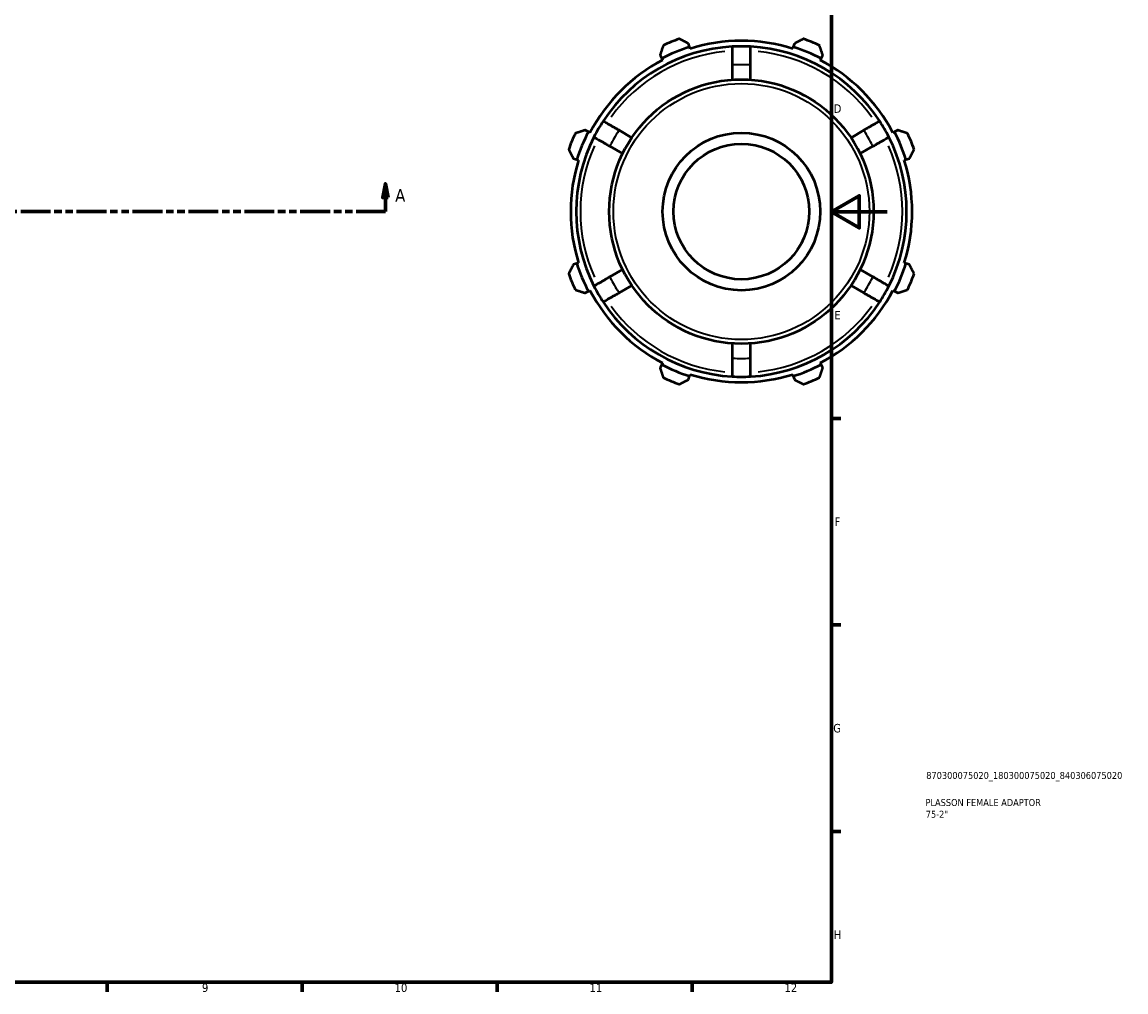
# Model space of a CAD drawing. Header units: millimetres. Extents: x -11 to 927, y -38 to 718.
# Tile 3 of 4: x 530 to 927, y 17 to 365. Entities that reach past the tile are written whole.
import ezdxf

# ---------------------------------------------------------------- set-up
doc = ezdxf.new("R2010")
doc.units = ezdxf.units.MM
doc.linetypes.add('DOUBLE_DASH_CHAIN', pattern=[1.2403, 0.6614, -0.0827, 0.1654, -0.0827, 0.1654, -0.0827])
for name, color, linetype, lineweight in [('Border (ANSI)', 7, 'Continuous', 70), ('Section Line (ANSI)', 7, 'DOUBLE_DASH_CHAIN', 70), ('Title (ISO)', 7, 'Continuous', 50), ('Visible (ANSI)', 7, 'Continuous', 50), ('Visible Narrow (ANSI)', 7, 'Continuous', 35)]:
    doc.layers.add(name, color=color, linetype=linetype, lineweight=lineweight)
doc.styles.add('Label Text (ANSI)', font='tahoma.ttf')
doc.styles.add('Note Text (ANSI)', font='tahoma.ttf')
doc.styles.add('Note Text (ISO)', font='tahoma.ttf')

# ---------------------------------------------------------------- blocks, each defined once
blk = doc.blocks.new('Borders Default Border')
at = {"layer": 'Border (ANSI)'}
for p, q in [((821, 222.75), (824.45, 222.75)), ((821, 148.5), (824.45, 148.5)), ((821, 74.25), (824.45, 74.25)), ((560.67, 20), (560.67, 16.55)), ((630.75, 20), (630.75, 16.55)), ((700.83, 20), (700.83, 16.55)), ((770.92, 20), (770.92, 16.55))]:
    blk.add_line(p, q, dxfattribs=at)
at = {"layer": 'Border (ANSI)', "flags": 128}
for points in [[(20, 20), (20, 574), (821, 574), (821, 20), (20, 20)], [(841, 297), (821, 297), (831, 302.77), (831, 291.23), (821, 297)]]:
    blk.add_lwpolyline(points, dxfattribs=at)
at = {"layer": 'Border (ANSI)', "attachment_point": 7, "style": 'Note Text (ANSI)'}
for s, insert, char_height in [('D', (821.81, 332.6), 3.05), ('E', (822.05, 258.35), 3.05), ('F', (822.14, 184.1), 3.05), ('G', (821.66, 109.79), 3.05), ('H', (821.81, 35.6), 3.05), ('9', (594.7, 16.49), 3.05), ('10', (663.96, 16.49), 3.048), ('11', (734.04, 16.55), 3.048), ('12', (804.13, 16.55), 3.048)]:
    blk.add_mtext(s, dxfattribs=dict(at, insert=insert, char_height=char_height))
blk = doc.blocks.new('Title Blocks ISO')
at = {"layer": 'Title (ISO)', "color": 232, "true_color": 0xca0064, "style": 'Note Text (ISO)'}
for tag, p in [('PART_NUMBER_001', (34.1, 73.13)), ('DESCRIPTION_001', (33.84, 63.4)), ('DESCRIPTION_002', (33.92, 59.18))]:
    blk.add_attdef(tag, p, '', height=2.5, dxfattribs=at)
blk = doc.blocks.new('2dTransSection0')
at = {"layer": 'Section Line (ANSI)', "linetype": 'Continuous'}
for p, q in [((308.38, 307.11), (307.38, 302.11)), ((308.38, 302.11), (308.38, 307.11)), ((309.38, 302.11), (308.38, 307.11)), ((660.68, 307.11), (659.68, 302.11)), ((660.68, 302.11), (660.68, 307.11)), ((661.68, 302.11), (660.68, 307.11)), ((307.38, 302.11), (309.38, 302.11)), ((308.38, 297.11), (308.38, 302.11)), ((659.68, 302.11), (661.68, 302.11)), ((660.68, 297.11), (660.68, 302.11)), ((308.38, 297.11), (318.89, 297.11)), ((650.18, 297.11), (660.68, 297.11))]:
    blk.add_line(p, q, dxfattribs=at)
at = {"layer": 'Section Line (ANSI)', "linetype": 'DOUBLE_DASH_CHAIN', "ltscale": 16.210289}
blk.add_line((308.38, 297.11), (660.68, 297.11), dxfattribs=at)
at = {"layer": 'Section Line (ANSI)', "linetype": 'Continuous', "flags": 128}
for points in [[(309.38, 302.11), (308.38, 307.11), (307.38, 302.11), (309.38, 302.11)], [(661.68, 302.11), (660.68, 307.11), (659.68, 302.11), (661.68, 302.11)]]:
    blk.add_lwpolyline(points, dxfattribs=at)
at = {"layer": 'Section Line (ANSI)'}
for points in [[(309.38, 302.11), (308.38, 307.11), (307.38, 302.11), (309.38, 302.11)], [(661.68, 302.11), (660.68, 307.11), (659.68, 302.11), (661.68, 302.11)]]:
    blk.add_solid(points, dxfattribs=at)
at = {"layer": 'Section Line (ANSI)', "char_height": 4.57, "attachment_point": 7, "style": 'Label Text (ANSI)'}
for insert in [(301.02, 300.61), (664.15, 300.61)]:
    blk.add_mtext('A', dxfattribs=dict(at, insert=insert))

msp = doc.modelspace()

# ---------------------------------------------------------------- linework, layer by layer
at = {"layer": 'Visible (ANSI)'}
for p, q in [((769.9887, 356.2767), (769.5918, 357.5356)), ((807.6972, 357.5356), (807.3003, 356.2767)), ((759.3881, 353.3091), (759.9976, 352.1383)), ((770.1872, 355.6473), (769.9887, 356.2767)), ((807.3003, 356.2767), (807.1018, 355.6473)), ((817.2914, 352.1383), (817.9009, 353.3091)), ((759.9976, 352.1383), (760.3024, 351.5529)), ((785.3445, 349.8049), (785.3445, 344.5134)), ((791.9445, 344.5134), (791.9445, 349.8049)), ((816.9866, 351.5529), (817.2914, 352.1383)), ((733.6144, 325.755), (732.4435, 326.3645)), ((734.1998, 325.4503), (733.6144, 325.755)), ((749.2403, 323.6687), (744.6578, 326.3144)), ((832.6313, 326.3144), (828.0487, 323.6687)), ((843.6747, 325.755), (843.0892, 325.4503)), ((844.8455, 326.3645), (843.6747, 325.755)), ((741.3578, 320.5986), (745.9403, 317.9529)), ((831.3487, 317.9529), (835.9313, 320.5986)), ((728.217, 316.1609), (729.4759, 315.7639)), ((729.4759, 315.7639), (730.1054, 315.5655)), ((847.1837, 315.5655), (847.8131, 315.7639)), ((847.8131, 315.7639), (849.072, 316.1609)), ((729.4759, 278.4524), (728.217, 278.0554)), ((730.1054, 278.6508), (729.4759, 278.4524)), ((847.8131, 278.4524), (847.1837, 278.6508)), ((849.072, 278.0554), (847.8131, 278.4524)), ((745.9403, 276.2634), (741.3578, 273.6176)), ((835.9313, 273.6176), (831.3487, 276.2634)), ((744.6578, 267.9019), (749.2403, 270.5476)), ((828.0487, 270.5476), (832.6313, 267.9019)), ((732.4435, 267.8517), (733.6144, 268.4613)), ((733.6144, 268.4613), (734.1998, 268.766)), ((843.0892, 268.766), (843.6747, 268.4613)), ((843.6747, 268.4613), (844.8455, 267.8517)), ((785.3445, 249.7029), (785.3445, 244.4114)), ((791.9445, 244.4114), (791.9445, 249.7029)), ((760.3024, 242.6634), (759.9976, 242.078)), ((817.2914, 242.078), (816.9866, 242.6634)), ((759.9976, 242.078), (759.3881, 240.9071)), ((769.9887, 237.9395), (770.1872, 238.569)), ((807.1018, 238.569), (807.3003, 237.9395)), ((817.9009, 240.9071), (817.2914, 242.078)), ((769.5918, 236.6806), (769.9887, 237.9395)), ((807.3003, 237.9395), (807.6972, 236.6806))]:
    msp.add_line(p, q, dxfattribs=at)
for radius in [47.52, 28.328, 24.375]:
    msp.add_circle((788.6445, 297.1081), radius, dxfattribs=at)
for radius, start, end in [(66, 109.791984, 115.208016), (61.38, 72.5, 107.5), (66, 64.791984, 70.208016), (59.4, 93.184739, 146.815261), (62.04, 107.5, 117.5), (59.4, 86.815261, 93.184739), (59.4, 33.184739, 86.815261), (62.04, 62.5, 72.5), (61.38, 117.5, 152.5), (61.38, 27.5, 62.5), (59.4, 146.815261, 153.184739), (59.4, 26.815261, 33.184739), (62.04, 152.5, 162.5), (62.04, 17.5, 27.5), (66, 154.791984, 160.208016), (59.4, 153.184739, 206.815261), (59.4, 333.184739, 26.815261), (66, 19.791984, 25.208016), (61.38, 162.5, 197.5), (61.38, 342.5, 17.5), (62.04, 197.5, 207.5), (62.04, 332.5, 342.5), (66, 199.791984, 205.208016), (66, 334.791984, 340.208016), (59.4, 206.815261, 213.184739), (59.4, 326.815261, 333.184739), (61.38, 207.5, 242.5), (61.38, 297.5, 332.5), (59.4, 213.184739, 266.815261), (59.4, 273.184739, 326.815261), (62.04, 242.5, 252.5), (61.38, 252.5, 287.5), (62.04, 287.5, 297.5), (66, 244.791984, 250.208016), (59.4, 266.815261, 273.184739), (66, 289.791984, 295.208016)]:
    msp.add_arc((788.6445, 297.1081), radius, start, end, dxfattribs=at)
for points, weights in [([(769.5918, 357.5356), (767.9778, 358.3554), (766.2965, 359.2094)], [1.00466069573, 1.00885269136, 1.01223518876]), ([(810.9925, 359.2094), (809.3113, 358.3554), (807.6972, 357.5356)], [1.01223518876, 1.00885269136, 1.00466069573]), ([(760.5347, 356.8228), (759.9497, 355.0301), (759.3881, 353.3091)], [1.01223518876, 1.00885269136, 1.00466069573]), ([(817.9009, 353.3091), (817.3393, 355.0301), (816.7543, 356.8228)], [1.00466069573, 1.00885269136, 1.01223518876]), ([(732.4435, 326.3645), (730.7225, 325.8029), (728.9299, 325.2179)], [1.00466069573, 1.00885269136, 1.01223518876]), ([(848.3592, 325.2179), (846.5665, 325.8029), (844.8455, 326.3645)], [1.01223518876, 1.00885269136, 1.00466069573]), ([(726.5433, 319.4562), (727.3972, 317.7749), (728.217, 316.1609)], [1.01223518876, 1.00885269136, 1.00466069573]), ([(849.072, 316.1609), (849.8918, 317.7749), (850.7458, 319.4562)], [1.00466069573, 1.00885269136, 1.01223518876]), ([(728.217, 278.0554), (727.3972, 276.4414), (726.5433, 274.7601)], [1.00466069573, 1.00885269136, 1.01223518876]), ([(850.7458, 274.7601), (849.8918, 276.4414), (849.072, 278.0554)], [1.01223518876, 1.00885269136, 1.00466069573]), ([(728.9299, 268.9984), (730.7225, 268.4133), (732.4435, 267.8517)], [1.01223518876, 1.00885269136, 1.00466069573]), ([(844.8455, 267.8517), (846.5665, 268.4133), (848.3592, 268.9984)], [1.00466069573, 1.00885269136, 1.01223518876]), ([(759.3881, 240.9071), (759.9497, 239.1862), (760.5347, 237.3935)], [1.00466069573, 1.00885269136, 1.01223518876]), ([(816.7543, 237.3935), (817.3393, 239.1862), (817.9009, 240.9071)], [1.01223518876, 1.00885269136, 1.00466069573]), ([(766.2965, 235.0069), (767.9778, 235.8608), (769.5918, 236.6806)], [1.01223518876, 1.00885269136, 1.00466069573]), ([(807.6972, 236.6806), (809.3113, 235.8608), (810.9925, 235.0069)], [1.00466069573, 1.00885269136, 1.01223518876])]:
    msp.add_rational_spline(points, weights, degree=2, dxfattribs=at)
for points, knots in [([(785.3445, 356.4164), (785.3445, 356.4164), (785.3445, 356.3762), (785.3445, 356.2029), (785.3445, 356.0697), (785.3445, 355.7578), (785.3445, 355.5503), (785.3445, 355.0564), (785.3445, 354.77), (785.3445, 354.1933), (785.3445, 353.8498), (785.3445, 353.11), (785.3445, 352.7139), (785.3445, 351.9598), (785.3445, 351.5324), (785.3445, 350.6591), (785.3445, 350.2132), (785.3445, 349.8049)], [0, 0, 0, 0, 0.12211446, 0.12211446, 0.244228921, 0.244228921, 0.366440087, 0.366440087, 0.488651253, 0.488651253, 0.610994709, 0.610994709, 0.733338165, 0.733338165, 0.855819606, 0.855819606, 0.978301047, 0.978301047, 0.978301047, 0.978301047]), ([(791.9445, 349.8049), (791.9445, 350.2132), (791.9445, 350.6591), (791.9445, 351.5324), (791.9445, 351.9598), (791.9445, 352.7139), (791.9445, 353.11), (791.9445, 353.8498), (791.9445, 354.1933), (791.9445, 354.77), (791.9445, 355.0564), (791.9445, 355.5503), (791.9445, 355.7578), (791.9445, 356.0697), (791.9445, 356.2029), (791.9445, 356.3762), (791.9445, 356.4164), (791.9445, 356.4164)], [-0.978301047, -0.978301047, -0.978301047, -0.978301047, -0.855819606, -0.855819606, -0.733338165, -0.733338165, -0.610994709, -0.610994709, -0.488651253, -0.488651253, -0.366440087, -0.366440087, -0.244228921, -0.244228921, -0.12211446, -0.12211446, 0, 0, 0, 0]), ([(744.6578, 326.3144), (744.3042, 326.5185), (743.918, 326.7415), (743.1617, 327.1781), (742.7916, 327.3918), (742.1386, 327.7689), (741.7954, 327.967), (741.1548, 328.3368), (740.8573, 328.5086), (740.3579, 328.797), (740.1099, 328.9401), (739.6821, 329.1871), (739.5024, 329.2909), (739.2323, 329.4468), (739.117, 329.5134), (738.9669, 329.6001), (738.9321, 329.6202), (738.9321, 329.6202)], [-0.978301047, -0.978301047, -0.978301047, -0.978301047, -0.855819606, -0.855819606, -0.733338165, -0.733338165, -0.610994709, -0.610994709, -0.488651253, -0.488651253, -0.366440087, -0.366440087, -0.244228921, -0.244228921, -0.12211446, -0.12211446, 0, 0, 0, 0]), ([(838.357, 329.6202), (838.357, 329.6202), (838.3222, 329.6001), (838.172, 329.5134), (838.0567, 329.4468), (837.7866, 329.2909), (837.6069, 329.1871), (837.1791, 328.9401), (836.9312, 328.797), (836.4317, 328.5086), (836.1342, 328.3368), (835.4936, 327.967), (835.1505, 327.7689), (834.4974, 327.3918), (834.1273, 327.1781), (833.371, 326.7415), (832.9848, 326.5185), (832.6313, 326.3144)], [0, 0, 0, 0, 0.12211446, 0.12211446, 0.244228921, 0.244228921, 0.366440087, 0.366440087, 0.488651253, 0.488651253, 0.610994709, 0.610994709, 0.733338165, 0.733338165, 0.855819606, 0.855819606, 0.978301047, 0.978301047, 0.978301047, 0.978301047]), ([(735.6321, 323.9044), (735.6321, 323.9044), (735.6669, 323.8843), (735.817, 323.7976), (735.9323, 323.731), (736.2024, 323.5751), (736.3821, 323.4713), (736.8099, 323.2244), (737.0579, 323.0812), (737.5573, 322.7928), (737.8548, 322.6211), (738.4954, 322.2512), (738.8386, 322.0531), (739.4916, 321.6761), (739.8617, 321.4624), (740.618, 321.0257), (741.0042, 320.8028), (741.3578, 320.5986)], [0, 0, 0, 0, 0.12211446, 0.12211446, 0.244228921, 0.244228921, 0.366440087, 0.366440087, 0.488651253, 0.488651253, 0.610994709, 0.610994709, 0.733338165, 0.733338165, 0.855819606, 0.855819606, 0.978301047, 0.978301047, 0.978301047, 0.978301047]), ([(835.9313, 320.5986), (836.2848, 320.8028), (836.671, 321.0257), (837.4273, 321.4624), (837.7974, 321.6761), (838.4505, 322.0531), (838.7936, 322.2512), (839.4342, 322.6211), (839.7317, 322.7928), (840.2312, 323.0812), (840.4791, 323.2244), (840.9069, 323.4713), (841.0866, 323.5751), (841.3567, 323.731), (841.472, 323.7976), (841.6222, 323.8843), (841.657, 323.9044), (841.657, 323.9044)], [-0.978301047, -0.978301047, -0.978301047, -0.978301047, -0.855819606, -0.855819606, -0.733338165, -0.733338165, -0.610994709, -0.610994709, -0.488651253, -0.488651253, -0.366440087, -0.366440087, -0.244228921, -0.244228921, -0.12211446, -0.12211446, 0, 0, 0, 0]), ([(741.3578, 273.6176), (741.0042, 273.4135), (740.618, 273.1906), (739.8617, 272.7539), (739.4916, 272.5402), (738.8386, 272.1632), (738.4954, 271.9651), (737.8548, 271.5952), (737.5573, 271.4234), (737.0579, 271.1351), (736.8099, 270.9919), (736.3821, 270.745), (736.2024, 270.6412), (735.9323, 270.4852), (735.817, 270.4187), (735.6669, 270.332), (735.6321, 270.3119), (735.6321, 270.3119)], [-0.978301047, -0.978301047, -0.978301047, -0.978301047, -0.855819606, -0.855819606, -0.733338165, -0.733338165, -0.610994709, -0.610994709, -0.488651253, -0.488651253, -0.366440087, -0.366440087, -0.244228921, -0.244228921, -0.12211446, -0.12211446, 0, 0, 0, 0]), ([(841.657, 270.3119), (841.657, 270.3119), (841.6222, 270.332), (841.472, 270.4187), (841.3567, 270.4852), (841.0866, 270.6412), (840.9069, 270.745), (840.4791, 270.9919), (840.2312, 271.1351), (839.7317, 271.4234), (839.4342, 271.5952), (838.7936, 271.9651), (838.4505, 272.1632), (837.7974, 272.5402), (837.4273, 272.7539), (836.671, 273.1906), (836.2848, 273.4135), (835.9313, 273.6176)], [0, 0, 0, 0, 0.12211446, 0.12211446, 0.244228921, 0.244228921, 0.366440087, 0.366440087, 0.488651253, 0.488651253, 0.610994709, 0.610994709, 0.733338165, 0.733338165, 0.855819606, 0.855819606, 0.978301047, 0.978301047, 0.978301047, 0.978301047]), ([(738.9321, 264.5961), (738.9321, 264.5961), (738.9669, 264.6162), (739.117, 264.7029), (739.2323, 264.7695), (739.5024, 264.9254), (739.6821, 265.0292), (740.1099, 265.2761), (740.3579, 265.4193), (740.8573, 265.7077), (741.1548, 265.8794), (741.7954, 266.2493), (742.1386, 266.4474), (742.7916, 266.8244), (743.1617, 267.0381), (743.918, 267.4748), (744.3042, 267.6977), (744.6578, 267.9019)], [0, 0, 0, 0, 0.12211446, 0.12211446, 0.244228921, 0.244228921, 0.366440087, 0.366440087, 0.488651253, 0.488651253, 0.610994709, 0.610994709, 0.733338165, 0.733338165, 0.855819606, 0.855819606, 0.978301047, 0.978301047, 0.978301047, 0.978301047]), ([(832.6313, 267.9019), (832.9848, 267.6977), (833.371, 267.4748), (834.1273, 267.0381), (834.4974, 266.8244), (835.1505, 266.4474), (835.4936, 266.2493), (836.1342, 265.8794), (836.4317, 265.7077), (836.9312, 265.4193), (837.1791, 265.2761), (837.6069, 265.0292), (837.7866, 264.9254), (838.0567, 264.7695), (838.172, 264.7029), (838.3222, 264.6162), (838.357, 264.5961), (838.357, 264.5961)], [-0.978301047, -0.978301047, -0.978301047, -0.978301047, -0.855819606, -0.855819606, -0.733338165, -0.733338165, -0.610994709, -0.610994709, -0.488651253, -0.488651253, -0.366440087, -0.366440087, -0.244228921, -0.244228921, -0.12211446, -0.12211446, 0, 0, 0, 0]), ([(785.3445, 244.4114), (785.3445, 244.0031), (785.3445, 243.5572), (785.3445, 242.6839), (785.3445, 242.2565), (785.3445, 241.5024), (785.3445, 241.1062), (785.3445, 240.3665), (785.3445, 240.023), (785.3445, 239.4463), (785.3445, 239.1599), (785.3445, 238.666), (785.3445, 238.4585), (785.3445, 238.1466), (785.3445, 238.0134), (785.3445, 237.8401), (785.3445, 237.7999), (785.3445, 237.7999)], [-0.978301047, -0.978301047, -0.978301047, -0.978301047, -0.855819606, -0.855819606, -0.733338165, -0.733338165, -0.610994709, -0.610994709, -0.488651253, -0.488651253, -0.366440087, -0.366440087, -0.244228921, -0.244228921, -0.12211446, -0.12211446, 0, 0, 0, 0]), ([(791.9445, 237.7999), (791.9445, 237.7999), (791.9445, 237.8401), (791.9445, 238.0134), (791.9445, 238.1466), (791.9445, 238.4585), (791.9445, 238.666), (791.9445, 239.1599), (791.9445, 239.4463), (791.9445, 240.023), (791.9445, 240.3665), (791.9445, 241.1062), (791.9445, 241.5024), (791.9445, 242.2565), (791.9445, 242.6839), (791.9445, 243.5572), (791.9445, 244.0031), (791.9445, 244.4114)], [0, 0, 0, 0, 0.12211446, 0.12211446, 0.244228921, 0.244228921, 0.366440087, 0.366440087, 0.488651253, 0.488651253, 0.610994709, 0.610994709, 0.733338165, 0.733338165, 0.855819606, 0.855819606, 0.978301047, 0.978301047, 0.978301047, 0.978301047])]:
    msp.add_open_spline(points, degree=3, knots=knots, dxfattribs=at)
at = {"layer": 'Visible Narrow (ANSI)'}
msp.add_circle((788.6445, 297.1081), 46.02, dxfattribs=at)
for radius, start, end in [(57.9, 95.9406, 144.0594), (57.9, 35.9406, 84.0594), (52.8, 86.77501, 93.22499), (52.8, 146.77501, 153.22499), (52.8, 26.77501, 33.22499), (57.9, 155.9406, 204.0594), (57.9, 335.9406, 24.0594), (52.8, 206.77501, 213.22499), (52.8, 326.77501, 333.22499), (57.9, 215.9406, 264.0594), (57.9, 275.9406, 324.0594), (52.8, 266.77501, 273.22499)]:
    msp.add_arc((788.6445, 297.1081), radius, start, end, dxfattribs=at)

# ---------------------------------------------------------------- block references
msp.add_blockref('Borders Default Border', (0, 0))
msp.add_blockref('Title Blocks ISO', (821, 20)).add_auto_attribs({'PART_NUMBER_001': '870300075020_180300075020_840306075020', 'DESCRIPTION_001': 'PLASSON FEMALE ADAPTOR', 'DESCRIPTION_002': '75-2"'})
at = {"layer": 'Section Line (ANSI)'}
msp.add_blockref('2dTransSection0', (0, 0), dxfattribs=at)

doc.saveas('drawing.dxf')
